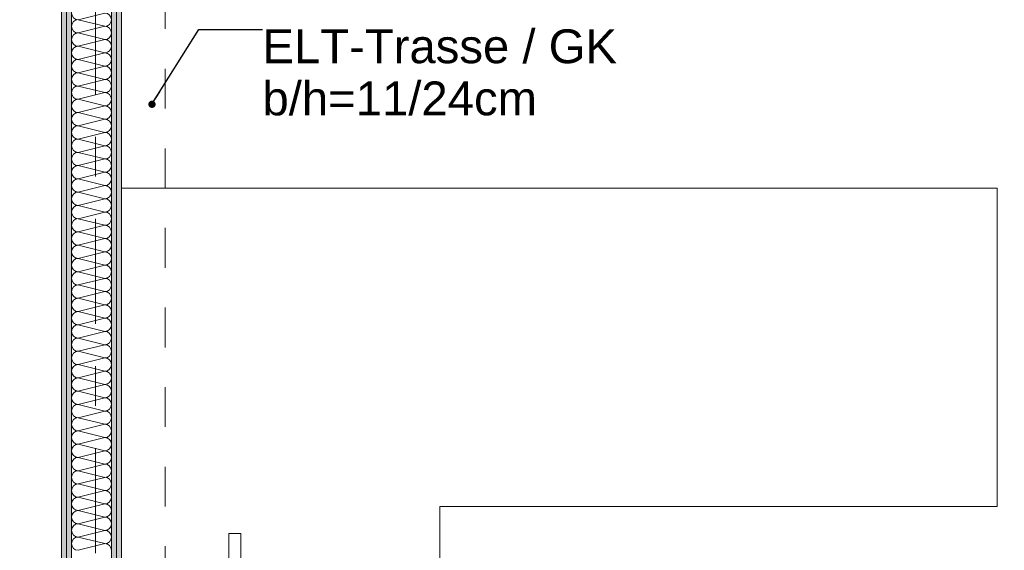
# Model space of a CAD drawing. Header units: metres. Extents: x -4 to 100, y -11 to 17.
# Tile 24 of 256: x 3.94 to 6.41, y 2.1 to 3.43. Entities that reach past the tile are written whole.
import ezdxf

# ---------------------------------------------------------------- set-up
doc = ezdxf.new("R2010")
doc.units = ezdxf.units.M
doc.header["$MEASUREMENT"] = 0
doc.linetypes.add('Strichlinie doppelt', pattern=[0.546806, 0.264583, -0.105833, 0.070556, -0.105833])
doc.linetypes.add('Untersicht', pattern=[0.1, 0.075, -0.025])
for name, color, linetype in [('152 - Bemaßung_ Beschriftung.Ausbau', 7, 'Continuous'), ('451 - Universal.Achsen Raster', 7, 'Continuous'), ('650 - Abdeckung.Fußboden Aufbau', 7, 'Continuous'), ('Neubau_152 - Bemaßung_ Beschriftung.Ausbau', 7, 'Continuous'), ('Neubau_606 - Struktur.Wand Innen Ausbau', 7, 'Continuous'), ('Neubau_653 - Abdeckung.TB Verkofferung', 7, 'Continuous'), ('Neubau_701 - Einrichtung.Möbel', 7, 'Continuous')]:
    doc.layers.add(name, color=color, linetype=linetype)
doc.styles.add('ERSTELLTER_STIL_2', font='txt')
doc.dimstyles.new('ERSTELLTER_STIL__3', dxfattribs={"dimtxt": 0.1, "dimasz": 0.0532, "dimexe": 0.18, "dimexo": 0.0625, "dimgap": 0, "dimtad": 1, "dimzin": 0, "dimdsep": 46, "dimtxsty": 'ERSTELLTER_STIL_2', "dimblk": 'ARROWHEAD_2', "dimblk1": 'ARROWHEAD_2', "dimblk2": 'ARROWHEAD_2', "dimcen": 0.09, "dimse1": 1, "dimse2": 1, "dimclrd": 7, "dimclre": 7, "dimclrt": 7, "dimazin": 0, "dimtfac": 1, "dimtdec": 4, "dimtmove": 0, "dimatfit": 3, "dimfxl": 1, "dimtolj": 1, "dimtzin": 0, "dimarcsym": 0})
doc.dimstyles.new('ERSTELLTER_STIL__5', dxfattribs={"dimtxt": 0.1, "dimasz": 0.0532, "dimexe": 0.18, "dimexo": 0.0625, "dimgap": 0, "dimtad": 1, "dimtih": 1, "dimtoh": 1, "dimzin": 0, "dimdsep": 46, "dimtxsty": 'ERSTELLTER_STIL_2', "dimblk": 'ARROWHEAD_2', "dimblk1": 'ARROWHEAD_2', "dimblk2": 'ARROWHEAD_2', "dimcen": 0.09, "dimse1": 1, "dimse2": 1, "dimclrd": 7, "dimclre": 7, "dimclrt": 7, "dimazin": 0, "dimtfac": 1, "dimtdec": 4, "dimtmove": 0, "dimatfit": 3, "dimfxl": 1, "dimtolj": 1, "dimtzin": 0, "dimarcsym": 0})
doc.dimstyles.new('ERSTELLTER_STIL__8', dxfattribs={"dimtxt": 0.18, "dimasz": 0.03648, "dimexe": 0.18, "dimexo": 0.0625, "dimgap": 0, "dimtad": 0, "dimtih": 1, "dimtoh": 1, "dimdec": 4, "dimzin": 0, "dimdsep": 46, "dimcen": 0.09, "dimadec": 0, "dimazin": 0, "dimtfac": 1, "dimtdec": 4, "dimtmove": 0, "dimatfit": 3, "dimldrblk": 'ARROWHEAD_11', "dimfxl": 1, "dimtolj": 1, "dimtzin": 0, "dimarcsym": 0})
pattern_1 = [(45, (0, 0), (-0.01767767, 0.01767767), [0, -0.025])]

# ---------------------------------------------------------------- blocks, each defined once
blk = doc.blocks.new('*X37')
at = {"layer": 'Neubau_606 - Struktur.Wand Innen Ausbau', "color": 7, "linetype": 'Continuous', "lineweight": 5}
for p, q in [((4.0867, 3.4333), (4.1533, 3.45)), ((4.0867, 3.4333), (4.1533, 3.4167)), ((4.0867, 3.4), (4.1533, 3.4167)), ((4.0867, 3.4), (4.1533, 3.3833)), ((4.0867, 3.3667), (4.1533, 3.3833)), ((4.0867, 3.3667), (4.1533, 3.35)), ((4.0867, 3.3333), (4.1533, 3.35)), ((4.0867, 3.3333), (4.1533, 3.3167)), ((4.0867, 3.3), (4.1533, 3.3167)), ((4.0867, 3.3), (4.1533, 3.2833)), ((4.0867, 3.2667), (4.1533, 3.2833)), ((4.0867, 3.2667), (4.1533, 3.25)), ((4.0867, 3.2333), (4.1533, 3.25)), ((4.0867, 3.2333), (4.1533, 3.2167)), ((4.0867, 3.2), (4.1533, 3.2167)), ((4.0867, 3.2), (4.1533, 3.1833)), ((4.0867, 3.1667), (4.1533, 3.1833)), ((4.0867, 3.1667), (4.1533, 3.15)), ((4.0867, 3.1333), (4.1533, 3.15)), ((4.0867, 3.1333), (4.1533, 3.1167)), ((4.0867, 3.1), (4.1533, 3.1167)), ((4.0867, 3.1), (4.1533, 3.0833)), ((4.0867, 3.0667), (4.1533, 3.0833)), ((4.0867, 3.0667), (4.1533, 3.05)), ((4.0867, 3.0333), (4.1533, 3.05)), ((4.0867, 3.0333), (4.1533, 3.0167)), ((4.0867, 3), (4.1533, 3.0167)), ((4.0867, 3), (4.1533, 2.9833)), ((4.0867, 2.9667), (4.1533, 2.9833)), ((4.0867, 2.9667), (4.1533, 2.95)), ((4.0867, 2.9333), (4.1533, 2.95)), ((4.0867, 2.9333), (4.1533, 2.9167)), ((4.0867, 2.9), (4.1533, 2.9167)), ((4.0867, 2.9), (4.1533, 2.8833)), ((4.0867, 2.8667), (4.1533, 2.8833)), ((4.0867, 2.8667), (4.1533, 2.85)), ((4.0867, 2.8333), (4.1533, 2.85)), ((4.0867, 2.8333), (4.1533, 2.8167)), ((4.0867, 2.8), (4.1533, 2.8167)), ((4.0867, 2.8), (4.1533, 2.7833)), ((4.0867, 2.7667), (4.1533, 2.7833)), ((4.0867, 2.7667), (4.1533, 2.75)), ((4.0867, 2.7333), (4.1533, 2.75)), ((4.0867, 2.7333), (4.1533, 2.7167)), ((4.0867, 2.7), (4.1533, 2.7167)), ((4.0867, 2.7), (4.1533, 2.6833)), ((4.0867, 2.6667), (4.1533, 2.6833)), ((4.0867, 2.6667), (4.1533, 2.65)), ((4.0867, 2.6333), (4.1533, 2.65)), ((4.0867, 2.6333), (4.1533, 2.6167)), ((4.0867, 2.6), (4.1533, 2.6167)), ((4.0867, 2.6), (4.1533, 2.5833)), ((4.0867, 2.5667), (4.1533, 2.5833)), ((4.0867, 2.5667), (4.1533, 2.55)), ((4.0867, 2.5333), (4.1533, 2.55)), ((4.0867, 2.5333), (4.1533, 2.5167)), ((4.0867, 2.5), (4.1533, 2.5167)), ((4.0867, 2.5), (4.1533, 2.4833)), ((4.0867, 2.4667), (4.1533, 2.4833)), ((4.0867, 2.4667), (4.1533, 2.45)), ((4.0867, 2.4333), (4.1533, 2.45)), ((4.0867, 2.4333), (4.1533, 2.4167)), ((4.0867, 2.4), (4.1533, 2.4167)), ((4.0867, 2.4), (4.1533, 2.3833)), ((4.0867, 2.3667), (4.1533, 2.3833)), ((4.0867, 2.3667), (4.1533, 2.35)), ((4.0867, 2.3333), (4.1533, 2.35)), ((4.0867, 2.3333), (4.1533, 2.3167)), ((4.0867, 2.3), (4.1533, 2.3167)), ((4.0867, 2.3), (4.1533, 2.2833)), ((4.0867, 2.2667), (4.1533, 2.2833)), ((4.0867, 2.2667), (4.1533, 2.25)), ((4.0867, 2.2333), (4.1533, 2.25)), ((4.0867, 2.2333), (4.1533, 2.2167)), ((4.0867, 2.2), (4.1533, 2.2167)), ((4.0867, 2.2), (4.1533, 2.1833)), ((4.0867, 2.1667), (4.1533, 2.1833)), ((4.0867, 2.1667), (4.1533, 2.15)), ((4.0867, 2.1333), (4.1533, 2.15)), ((4.0867, 2.1333), (4.1533, 2.1167)), ((4.0867, 2.1), (4.1533, 2.1167))]:
    blk.add_line(p, q, dxfattribs=at)
for centre, start, end in [((4.0867, 3.45), 180, 270), ((4.1533, 3.4333), 0, 90), ((4.0867, 3.4167), 90, 180), ((4.0867, 3.4167), 180, 270), ((4.1533, 3.4333), 270, 0), ((4.1533, 3.4), 0, 90), ((4.0867, 3.3833), 90, 180), ((4.1533, 3.4), 270, 0), ((4.0867, 3.3833), 180, 270), ((4.0867, 3.35), 90, 180), ((4.1533, 3.3667), 0, 90), ((4.1533, 3.3667), 270, 0), ((4.0867, 3.35), 180, 270), ((4.1533, 3.3333), 0, 90), ((4.0867, 3.3167), 90, 180), ((4.0867, 3.3167), 180, 270), ((4.1533, 3.3333), 270, 0), ((4.1533, 3.3), 0, 90), ((4.0867, 3.2833), 90, 180), ((4.1533, 3.3), 270, 0), ((4.0867, 3.2833), 180, 270), ((4.0867, 3.25), 90, 180), ((4.1533, 3.2667), 0, 90), ((4.1533, 3.2667), 270, 0), ((4.0867, 3.25), 180, 270), ((4.1533, 3.2333), 0, 90), ((4.0867, 3.2167), 90, 180), ((4.0867, 3.2167), 180, 270), ((4.1533, 3.2333), 270, 0), ((4.1533, 3.2), 0, 90), ((4.0867, 3.1833), 90, 180), ((4.1533, 3.2), 270, 0), ((4.0867, 3.1833), 180, 270), ((4.0867, 3.15), 90, 180), ((4.1533, 3.1667), 0, 90), ((4.1533, 3.1667), 270, 0), ((4.0867, 3.15), 180, 270), ((4.1533, 3.1333), 0, 90), ((4.0867, 3.1167), 90, 180), ((4.1533, 3.1333), 270, 0), ((4.0867, 3.1167), 180, 270), ((4.0867, 3.0833), 90, 180), ((4.1533, 3.1), 0, 90), ((4.1533, 3.1), 270, 0), ((4.0867, 3.0833), 180, 270), ((4.1533, 3.0667), 0, 90), ((4.0867, 3.05), 90, 180), ((4.0867, 3.05), 180, 270), ((4.1533, 3.0667), 270, 0), ((4.1533, 3.0333), 0, 90), ((4.0867, 3.0167), 90, 180), ((4.1533, 3.0333), 270, 0), ((4.0867, 3.0167), 180, 270), ((4.0867, 2.9833), 90, 180), ((4.1533, 3), 0, 90), ((4.1533, 3), 270, 0), ((4.0867, 2.9833), 180, 270), ((4.1533, 2.9667), 0, 90), ((4.0867, 2.95), 90, 180), ((4.0867, 2.95), 180, 270), ((4.1533, 2.9667), 270, 0), ((4.1533, 2.9333), 0, 90), ((4.0867, 2.9167), 90, 180), ((4.1533, 2.9333), 270, 0), ((4.0867, 2.9167), 180, 270), ((4.0867, 2.8833), 90, 180), ((4.1533, 2.9), 0, 90), ((4.1533, 2.9), 270, 0), ((4.0867, 2.8833), 180, 270), ((4.1533, 2.8667), 0, 90), ((4.0867, 2.85), 90, 180), ((4.0867, 2.85), 180, 270), ((4.1533, 2.8667), 270, 0), ((4.1533, 2.8333), 0, 90), ((4.0867, 2.8167), 90, 180), ((4.1533, 2.8333), 270, 0), ((4.0867, 2.8167), 180, 270), ((4.0867, 2.7833), 90, 180), ((4.1533, 2.8), 0, 90), ((4.1533, 2.8), 270, 0), ((4.0867, 2.7833), 180, 270), ((4.1533, 2.7667), 0, 90), ((4.0867, 2.75), 90, 180), ((4.0867, 2.75), 180, 270), ((4.1533, 2.7667), 270, 0), ((4.1533, 2.7333), 0, 90), ((4.0867, 2.7167), 90, 180), ((4.1533, 2.7333), 270, 0), ((4.0867, 2.7167), 180, 270), ((4.0867, 2.6833), 90, 180), ((4.1533, 2.7), 0, 90), ((4.1533, 2.7), 270, 0), ((4.0867, 2.6833), 180, 270), ((4.1533, 2.6667), 0, 90), ((4.0867, 2.65), 90, 180), ((4.0867, 2.65), 180, 270), ((4.1533, 2.6667), 270, 0), ((4.1533, 2.6333), 0, 90), ((4.0867, 2.6167), 90, 180), ((4.1533, 2.6333), 270, 0), ((4.0867, 2.6167), 180, 270), ((4.0867, 2.5833), 90, 180), ((4.1533, 2.6), 0, 90), ((4.1533, 2.6), 270, 0), ((4.0867, 2.5833), 180, 270), ((4.1533, 2.5667), 0, 90), ((4.0867, 2.55), 90, 180), ((4.0867, 2.55), 180, 270), ((4.1533, 2.5667), 270, 0), ((4.1533, 2.5333), 0, 90), ((4.0867, 2.5167), 90, 180), ((4.1533, 2.5333), 270, 0), ((4.0867, 2.5167), 180, 270), ((4.0867, 2.4833), 90, 180), ((4.1533, 2.5), 0, 90), ((4.1533, 2.5), 270, 0), ((4.0867, 2.4833), 180, 270), ((4.1533, 2.4667), 0, 90), ((4.0867, 2.45), 90, 180), ((4.0867, 2.45), 180, 270), ((4.1533, 2.4667), 270, 0), ((4.1533, 2.4333), 0, 90), ((4.0867, 2.4167), 90, 180), ((4.1533, 2.4333), 270, 0), ((4.0867, 2.4167), 180, 270), ((4.0867, 2.3833), 90, 180), ((4.1533, 2.4), 0, 90), ((4.1533, 2.4), 270, 0), ((4.0867, 2.3833), 180, 270), ((4.1533, 2.3667), 0, 90), ((4.0867, 2.35), 90, 180), ((4.1533, 2.3667), 270, 0), ((4.0867, 2.35), 180, 270), ((4.0867, 2.3167), 90, 180), ((4.1533, 2.3333), 0, 90), ((4.1533, 2.3333), 270, 0), ((4.0867, 2.3167), 180, 270), ((4.1533, 2.3), 0, 90), ((4.0867, 2.2833), 90, 180), ((4.0867, 2.2833), 180, 270), ((4.1533, 2.3), 270, 0), ((4.1533, 2.2667), 0, 90), ((4.0867, 2.25), 90, 180), ((4.1533, 2.2667), 270, 0), ((4.0867, 2.25), 180, 270), ((4.0867, 2.2167), 90, 180), ((4.1533, 2.2333), 0, 90), ((4.1533, 2.2333), 270, 0), ((4.0867, 2.2167), 180, 270), ((4.1533, 2.2), 0, 90), ((4.0867, 2.1833), 90, 180), ((4.0867, 2.1833), 180, 270), ((4.1533, 2.2), 270, 0), ((4.1533, 2.1667), 0, 90), ((4.0867, 2.15), 90, 180), ((4.1533, 2.1667), 270, 0), ((4.0867, 2.15), 180, 270), ((4.0867, 2.1167), 90, 180), ((4.1533, 2.1333), 0, 90), ((4.1533, 2.1333), 270, 0), ((4.0867, 2.1167), 180, 270), ((4.1533, 2.1), 0, 90)]:
    blk.add_arc(centre, 0.0167, start, end, dxfattribs=at)
blk = doc.blocks.new('ARROWHEAD_11')
at = {"color": 0, "linetype": 'Continuous', "lineweight": 0}
blk.add_line((0, 0), (-1, 0), dxfattribs=at)
at = {"color": 0, "linetype": 'Continuous', "lineweight": 0, "const_width": 0.25, "flags": 128}
blk.add_lwpolyline([(-0.125, 0, 1), (0.125, 0, 1)], format="xyb", close=True, dxfattribs=at)
blk = doc.blocks.new('*D420')
at = {"layer": '152 - Bemaßung_ Beschriftung.Ausbau', "color": 7, "linetype": 'Continuous', "lineweight": 5}
for p, q in [((-1.71, 5.8927), (-1.64, 5.8523)), ((-1.675, 0.245), (-1.675, 5.8725)), ((-1.71, 0.2652), (-1.64, 0.2248)), ((-1.6225, 0.245), (-1.7275, 0.245)), ((-1.675, 0.005), (-1.675, 0.245))]:
    blk.add_line(p, q, dxfattribs=at)
at = {"layer": '152 - Bemaßung_ Beschriftung.Ausbau', "color": 7, "lineweight": 5, "char_height": 0.1, "attachment_point": 7, "rotation": 90, "style": 'ERSTELLTER_STIL_2'}
for s, insert in [('\\A1;{\\pql;\\fArial|b0|i0|c0|p38;15}', (-1.695, 5.7005)), ('\\A1;{\\pql;\\fArial|b0|i0|c0|p38;5,62\\fArial|b0|i0|c0|p38;\\A1{\\H.66x;\\S75^  ;}}', (-1.6756, 2.7997))]:
    blk.add_mtext(s, dxfattribs=dict(at, insert=insert))
blk = doc.blocks.new('ARROWHEAD_2')
at = {"color": 0, "linetype": 'Continuous', "lineweight": 0}
for p, q in [((-0.378, -0.655), (0.378, 0.655)), ((0, 0), (-1, 0))]:
    blk.add_line(p, q, dxfattribs=at)
blk = doc.blocks.new('*D421')
at = {"layer": '152 - Bemaßung_ Beschriftung.Ausbau', "color": 7, "linetype": 'Continuous', "lineweight": 5}
for p, q in [((-1.71, 6.0427), (-1.64, 6.0023)), ((-1.675, 5.8725), (-1.675, 6.0225)), ((-1.71, 5.8927), (-1.64, 5.8523)), ((-1.6225, 5.8725), (-1.7275, 5.8725)), ((-1.675, 0.245), (-1.675, 5.8725))]:
    blk.add_line(p, q, dxfattribs=at)
blk = doc.blocks.new('*D479')
at = {"layer": '152 - Bemaßung_ Beschriftung.Ausbau', "color": 7, "linetype": 'Continuous', "lineweight": 5}
for p, q in [((0.2452, -4.525), (0.2048, -4.595)), ((0.225, -4.6125), (0.225, -4.5075)), ((4.0652, -4.525), (4.0248, -4.595)), ((4.045, -4.6125), (4.045, -4.5075)), ((-0.015, -4.56), (0.225, -4.56)), ((0.225, -4.56), (4.045, -4.56)), ((4.045, -4.56), (4.195, -4.56))]:
    blk.add_line(p, q, dxfattribs=at)
at = {"layer": '152 - Bemaßung_ Beschriftung.Ausbau', "color": 7, "lineweight": 5, "char_height": 0.1, "attachment_point": 7, "style": 'ERSTELLTER_STIL_2'}
for s, insert in [('\\A1;{\\pql;\\fArial|b0|i0|c0|p38;3,82}', (1.9261, -4.54)), ('\\A1;{\\pql;\\fArial|b0|i0|c0|p38;15}', (3.873, -4.54))]:
    blk.add_mtext(s, dxfattribs=dict(at, insert=insert))
blk = doc.blocks.new('*D480')
at = {"layer": '152 - Bemaßung_ Beschriftung.Ausbau', "color": 7, "linetype": 'Continuous', "lineweight": 5}
for p, q in [((4.0652, -4.525), (4.0248, -4.595)), ((4.2152, -4.525), (4.1748, -4.595)), ((4.195, -4.6125), (4.195, -4.5075)), ((4.045, -4.56), (4.195, -4.56)), ((4.195, -4.56), (7.655, -4.56))]:
    blk.add_line(p, q, dxfattribs=at)
blk = doc.blocks.new('*D481')
at = {"layer": '152 - Bemaßung_ Beschriftung.Ausbau', "color": 7, "linetype": 'Continuous', "lineweight": 5}
for p, q in [((4.2152, -4.525), (4.1748, -4.595)), ((7.6752, -4.525), (7.6348, -4.595)), ((4.195, -4.56), (7.655, -4.56))]:
    blk.add_line(p, q, dxfattribs=at)
at = {"layer": '152 - Bemaßung_ Beschriftung.Ausbau', "color": 7, "lineweight": 5, "char_height": 0.1, "attachment_point": 7, "style": 'ERSTELLTER_STIL_2'}
for s, insert in [('\\A1;{\\pql;\\fArial|b0|i0|c0|p38;3,46}', (5.7161, -4.54)), ('\\A1;{\\pql;\\fArial|b0|i0|c0|p38;15}', (7.483, -4.54))]:
    blk.add_mtext(s, dxfattribs=dict(at, insert=insert))
blk = doc.blocks.new('*D482')
at = {"layer": '152 - Bemaßung_ Beschriftung.Ausbau', "color": 7, "linetype": 'Continuous', "lineweight": 5}
for p, q in [((7.6752, -4.525), (7.6348, -4.595)), ((7.655, -4.6125), (7.655, -4.5075)), ((7.8252, -4.525), (7.7848, -4.595)), ((7.805, -4.6125), (7.805, -4.5075)), ((4.195, -4.56), (7.655, -4.56)), ((7.655, -4.56), (7.805, -4.56)), ((7.805, -4.56), (11.245, -4.56))]:
    blk.add_line(p, q, dxfattribs=at)

msp = doc.modelspace()

# ---------------------------------------------------------------- hatches: boundary and pattern name
at = {"layer": 'Neubau_606 - Struktur.Wand Innen Ausbau', "linetype": 'Continuous', "lineweight": 0, "true_color": 0x000000}
h = msp.add_hatch(dxfattribs=at)
h.set_pattern_fill('Gips_0001', color=18, style=0, pattern_type=2)
h.set_pattern_definition(pattern_1)
h.paths.add_polyline_path([(4.045, 0.71), (4.0575, 0.71), (4.0575, 5.1), (4.045, 5.1)])
h = msp.add_hatch(dxfattribs=at)
h.set_pattern_fill('Gips_0001', color=18, style=0, pattern_type=2)
h.set_pattern_definition(pattern_1)
h.paths.add_polyline_path([(4.0575, 0.71), (4.07, 0.71), (4.07, 5.1), (4.0575, 5.1)])
h = msp.add_hatch(dxfattribs=at)
h.set_pattern_fill('Gips_0001', color=18, style=0, pattern_type=2)
h.set_pattern_definition(pattern_1)
h.paths.add_polyline_path([(4.1825, 5.1), (4.17, 5.1), (4.17, 0.71), (4.1825, 0.71)])
h = msp.add_hatch(dxfattribs=at)
h.set_pattern_fill('Gips_0001', color=18, style=0, pattern_type=2)
h.set_pattern_definition(pattern_1)
h.paths.add_polyline_path([(4.195, 5.1), (4.1825, 5.1), (4.1825, 0.71), (4.195, 0.71)])

# ---------------------------------------------------------------- linework, layer by layer
at = {"layer": '451 - Universal.Achsen Raster', "color": 160, "linetype": 'Strichlinie doppelt', "lineweight": 9, "true_color": 0x3232ff}
msp.add_line((4.13, -10.585), (4.13, 16.355), dxfattribs=at)
at = {"layer": '650 - Abdeckung.Fußboden Aufbau', "color": 7, "linetype": 'Continuous', "lineweight": 13, "flags": 128}
for points in [[(0.2348, 0.71), (0.69, 0.71), (0.69, 0.255), (3.97, 0.255), (3.97, 0.71), (4.045, 0.71), (4.045, 5.8725), (2.7, 5.8725)], [(4.195, 5.8725), (4.195, 0.71), (4.29, 0.71), (4.29, 0.255), (7.57, 0.255), (7.57, 0.71), (7.655, 0.71), (7.655, 5.19), (7.22, 5.19), (7.22, 5.8725), (6.42, 5.8725)]]:
    msp.add_lwpolyline(points, dxfattribs=at)
at = {"layer": 'Neubau_606 - Struktur.Wand Innen Ausbau', "color": 1, "linetype": 'Continuous', "lineweight": 9}
for p, q in [((4.0575, 5.1), (4.0575, 0.71)), ((4.1825, 5.1), (4.1825, 0.71))]:
    msp.add_line(p, q, dxfattribs=at)
at = {"layer": 'Neubau_606 - Struktur.Wand Innen Ausbau', "color": 1, "linetype": 'Continuous', "lineweight": 13}
for p, q in [((4.07, 5.1), (4.07, 0.71)), ((4.17, 5.1), (4.17, 0.71))]:
    msp.add_line(p, q, dxfattribs=at)
at = {"layer": 'Neubau_606 - Struktur.Wand Innen Ausbau', "color": 1, "linetype": 'Continuous', "lineweight": 13, "flags": 128}
for points in [[(4.045, 5.1), (4.045, 0.71)], [(4.195, 1.01), (4.195, 5.1)]]:
    msp.add_lwpolyline(points, dxfattribs=at)
at = {"layer": 'Neubau_653 - Abdeckung.TB Verkofferung', "color": 1, "linetype": 'Untersicht', "lineweight": 9}
for p, q in [((4.195, 1.01), (4.195, 5.0505)), ((4.305, 1.01), (4.305, 5.0505))]:
    msp.add_line(p, q, dxfattribs=at)
at = {"layer": 'Neubau_701 - Einrichtung.Möbel', "color": 1, "linetype": 'Continuous', "lineweight": 5, "flags": 128}
for points in [[(4.195, 3.01), (4.195, 1.01), (4.995, 1.01), (4.995, 2.21), (6.395, 2.21), (6.395, 3.01)], [(4.4949, 2.1421), (4.4949, 1.3421), (4.4649, 1.3421), (4.4649, 2.1421)]]:
    msp.add_lwpolyline(points, close=True, dxfattribs=at)

# ---------------------------------------------------------------- block references
at = {"layer": 'Neubau_606 - Struktur.Wand Innen Ausbau', "color": 1, "lineweight": 13}
msp.add_blockref('*X37', (0, 0), dxfattribs=at)

# ---------------------------------------------------------------- texts
at = {"layer": 'Neubau_152 - Bemaßung_ Beschriftung.Ausbau', "color": 1, "linetype": 'Continuous', "lineweight": 13, "insert": (4.5495, 3.409), "char_height": 0.085, "attachment_point": 1, "line_spacing_factor": 0.924256, "style": 'ERSTELLTER_STIL_2'}
msp.add_mtext('\\A1;{\\pql;\\fArial|b0|i0|c0|p38;ELT-Trasse / GK\\P\\pql;\\fArial|b0|i0|c0|p38;b/h=\\fArial|b0|i0|c0|p38;11\\fArial|b0|i0|c0|p38;/\\fArial|b0|i0|c0|p38;24\\fArial|b0|i0|c0|p38;cm}', dxfattribs=at)

# ---------------------------------------------------------------- dimensions: what is measured, and where the dimension line sits
at = {"layer": '152 - Bemaßung_ Beschriftung.Ausbau', "color": 7, "linetype": 'Continuous', "lineweight": 5}
for base, p1, p2, picture, middle in [((-1.675, 6.0225), (5.7662, 5.8725), (5.7662, 6.0225), '*D421', (-1.745, 5.7767)), ((-1.675, 5.8725), (0.225, 0.245), (5.7662, 5.8725), '*D420', (-1.745, 3.1028))]:
    dim = msp.add_linear_dim(base=base, p1=p1, p2=p2, angle=90, dimstyle='ERSTELLTER_STIL__3', dxfattribs=at)
    dim.commit()
    dim.dimension.update_dxf_attribs({"geometry": picture, "text_midpoint": middle, "dimtype": 160, "text_rotation": 90})
for base, p1, p2, picture, middle in [((4.045, -4.56), (0.225, 0.245), (4.045, 3.2912), '*D479', (2.056, -4.49)), ((4.195, -4.56), (4.045, 3.2912), (4.195, 3.2912), '*D480', (3.9492, -4.49)), ((7.655, -4.56), (4.195, 3.2912), (7.655, 2.95), '*D481', (5.846, -4.49)), ((7.805, -4.56), (7.655, 2.95), (7.805, 2.95), '*D482', (7.5592, -4.49))]:
    dim = msp.add_linear_dim(base=base, p1=p1, p2=p2, angle=0, dimstyle='ERSTELLTER_STIL__5', dxfattribs=at)
    dim.commit()
    dim.dimension.update_dxf_attribs({"geometry": picture, "text_midpoint": middle, "dimtype": 160})

# ---------------------------------------------------------------- leaders
at = {"layer": 'Neubau_152 - Bemaßung_ Beschriftung.Ausbau', "color": 1, "linetype": 'Continuous', "lineweight": 13, "annotation_type": 0, "has_hookline": 1, "hookline_direction": 0, "text_width": 0.8805}
msp.add_leader([(4.272, 3.2208), (4.3899, 3.409), (4.5495, 3.409)], dimstyle='ERSTELLTER_STIL__8', dxfattribs=at)

doc.saveas('drawing.dxf')
